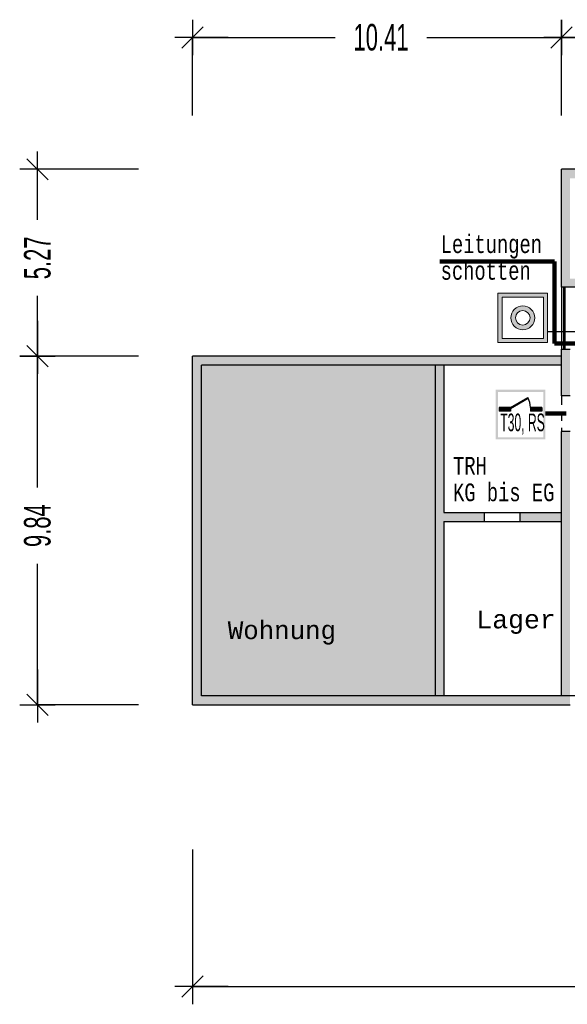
# Model space of a CAD drawing. Header units: metres. Extents: x -5 to 164, y -5 to 104.
# Tile 7 of 25: x 34 to 50, y 58 to 85. Entities that reach past the tile are written whole.
import ezdxf

# ---------------------------------------------------------------- set-up
doc = ezdxf.new("R2010")
doc.units = ezdxf.units.M
doc.header["$PDMODE"] = 65
for name, pattern in [('AUSGEZOGEN', [0]), ('LINIE_2', [0.45, 0.25, -0.2]), ('LINIE_9', [0.0003, 0, -0.0003])]:
    doc.linetypes.add(name, pattern=pattern)
for name, color, linetype, lineweight in [('XR$1$003STTXT_BAUTEILBESCHRIFTUNG', 7, 'Continuous', 13), ('XR$1$003UZ013_BETON_STAHLBETON', 8, 'Continuous', 13), ('XR$1$003WN111_ALLGEMEIN', 7, 'Continuous', 13), ('XR$1$004FEGLA_GLAS', 4, 'Continuous', 13), ('XR$1$004TT111_ALLGEMEIN', 7, 'Continuous', 13), ('XR$1$005BMENT_ENTWURF', 8, 'Continuous', 13), ('XR$1$STANDARD', 7, 'Continuous', 25), ('XR$2$STANDARD', 7, 'Continuous', 25), ('XR$2$VERBAU-OBERSTER-RIEGEL', 7, 'Continuous', 13)]:
    doc.layers.add(name, color=color, linetype=linetype, lineweight=lineweight)
doc.styles.add('ARIAL', font='ARIAL.TTF')
doc.styles.add('LUCIDACONSOLE', font='LUCON.TTF')
doc.dimstyles.new('_DIMSTYLE_2', dxfattribs={"dimtxt": 0.75, "dimasz": 1, "dimexe": 0, "dimexo": 0, "dimgap": 0.375, "dimtad": 0, "dimrnd": 0.01, "dimzin": 4, "dimdsep": 46, "dimtxsty": 'Standard', "dimblk1": 'ALL_ML_STRICH', "dimblk2": 'ALL_ML_STRICH', "dimsah": 1, "dimcen": 0, "dimadec": 0, "dimazin": 0, "dimtfac": 1, "dimtdec": 0, "dimtix": 1, "dimtmove": 2, "dimatfit": 3, "dimfxl": 1, "dimtzin": 0, "dimlwd": 0, "dimlwe": 25, "dimarcsym": 0})
doc.dimstyles.new('_DIMSTYLE_3', dxfattribs={"dimtxt": 0.75, "dimasz": 1, "dimexe": 0, "dimexo": 0, "dimgap": 0.375, "dimtad": 0, "dimrnd": 0.01, "dimzin": 4, "dimdsep": 46, "dimtxsty": 'Standard', "dimblk1": 'ALL_ML_STRICH', "dimblk2": 'ALL_ML_STRICH', "dimsah": 1, "dimcen": 0, "dimadec": 0, "dimazin": 0, "dimtfac": 1, "dimtdec": 0, "dimtix": 1, "dimtmove": 2, "dimatfit": 3, "dimfxl": 1, "dimtzin": 0, "dimlwd": 0, "dimlwe": 25, "dimarcsym": 0})

# ---------------------------------------------------------------- blocks, each defined once
blk = doc.blocks.new('ALL_ML_STRICH')
at = {"color": 0, "linetype": 'ByBlock', "lineweight": -2}
for p, q in [((-0.3, -0.3), (0.3, 0.3)), ((0, -0.5), (0, 0.5)), ((-1, 0), (0.5, 0))]:
    blk.add_line(p, q, dxfattribs=at)
blk = doc.blocks.new('*D4')
at = {"layer": 'DEFPOINTS', "color": 0, "linetype": 'AUSGEZOGEN', "lineweight": 25}
for p in [(39.323, 75.931), (34.945, 66.086), (39.323, 66.086)]:
    blk.add_point(p, dxfattribs=at)
at = {"layer": 'XR$2$STANDARD', "color": 0, "linetype": 'AUSGEZOGEN', "lineweight": -2}
for p, q in [((37.796, 75.931), (34.945, 75.931)), ((34.945, 72.221), (34.945, 75.931)), ((34.945, 66.086), (34.945, 70.071)), ((37.796, 66.086), (34.945, 66.086))]:
    blk.add_line(p, q, dxfattribs=at)
at = {"layer": 'XR$2$STANDARD', "color": 0, "linetype": 'AUSGEZOGEN', "lineweight": 25}
for p, rotation in [((34.945, 75.931), 90), ((34.945, 66.086), -90.00000000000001)]:
    blk.add_blockref('ALL_ML_STRICH', p, dxfattribs=dict(at, rotation=rotation))
at = {"layer": 'XR$2$STANDARD', "color": 0, "linetype": 'AUSGEZOGEN', "lineweight": 25, "insert": (34.945, 71.146), "char_height": 0.75, "width": 1.86375, "attachment_point": 5, "rotation": 90}
blk.add_mtext('\\W0.62;\\A1;{9.84\\H0.495000;\\S^ ;}', dxfattribs=at)
blk = doc.blocks.new('*D5')
at = {"layer": 'DEFPOINTS', "color": 0, "linetype": 'AUSGEZOGEN', "lineweight": 25}
for p in [(49.733, 81.206), (34.945, 75.931), (39.323, 75.931)]:
    blk.add_point(p, dxfattribs=at)
at = {"layer": 'XR$2$STANDARD', "color": 0, "linetype": 'AUSGEZOGEN', "lineweight": -2}
for p, q in [((37.796, 81.206), (34.945, 81.206)), ((34.945, 79.781), (34.945, 81.206)), ((34.945, 75.931), (34.945, 77.631)), ((37.796, 75.931), (34.945, 75.931))]:
    blk.add_line(p, q, dxfattribs=at)
at = {"layer": 'XR$2$STANDARD', "color": 0, "linetype": 'AUSGEZOGEN', "lineweight": 25}
for p, rotation in [((34.945, 81.206), 90), ((34.945, 75.931), -90.00000000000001)]:
    blk.add_blockref('ALL_ML_STRICH', p, dxfattribs=dict(at, rotation=rotation))
at = {"layer": 'XR$2$STANDARD', "color": 0, "linetype": 'AUSGEZOGEN', "lineweight": 25, "insert": (34.945, 78.706), "char_height": 0.75, "width": 1.86375, "attachment_point": 5, "rotation": 90}
blk.add_mtext('\\W0.62;\\A1;{5.27\\H0.495000;\\S^ ;}', dxfattribs=at)
blk = doc.blocks.new('*D6')
at = {"layer": 'DEFPOINTS', "color": 0, "linetype": 'AUSGEZOGEN', "lineweight": 25}
for p in [(39.323, 84.93), (49.733, 81.206), (39.323, 75.931)]:
    blk.add_point(p, dxfattribs=at)
at = {"layer": 'XR$2$STANDARD', "color": 0, "linetype": 'AUSGEZOGEN', "lineweight": -2}
for p, q in [((39.323, 82.721), (39.323, 84.93)), ((39.323, 84.93), (43.341, 84.93)), ((45.935, 84.93), (49.733, 84.93)), ((49.733, 82.721), (49.733, 84.93))]:
    blk.add_line(p, q, dxfattribs=at)
at = {"layer": 'XR$2$STANDARD', "color": 0, "linetype": 'AUSGEZOGEN', "lineweight": 25, "rotation": 180}
blk.add_blockref('ALL_ML_STRICH', (39.323, 84.93), dxfattribs=at)
at = {"layer": 'XR$2$STANDARD', "color": 0, "linetype": 'AUSGEZOGEN', "lineweight": 25}
blk.add_blockref('ALL_ML_STRICH', (49.733, 84.93), dxfattribs=at)
at = {"layer": 'XR$2$STANDARD', "color": 0, "linetype": 'AUSGEZOGEN', "lineweight": 25, "insert": (44.638, 84.93), "char_height": 0.75, "width": 2.32969, "attachment_point": 5}
blk.add_mtext('\\W0.62;\\A1;{10.41\\H0.495000;\\S^ ;}', dxfattribs=at)
blk = doc.blocks.new('*D7')
at = {"layer": 'DEFPOINTS', "color": 0, "linetype": 'AUSGEZOGEN', "lineweight": 25}
for p in [(49.733, 84.93), (49.733, 81.206), (64.908, 81.206)]:
    blk.add_point(p, dxfattribs=at)
at = {"layer": 'XR$2$STANDARD', "color": 0, "linetype": 'AUSGEZOGEN', "lineweight": -2}
for p, q in [((49.733, 82.721), (49.733, 84.93)), ((49.733, 84.93), (56.133, 84.93)), ((58.727, 84.93), (64.908, 84.93)), ((64.908, 82.721), (64.908, 84.93))]:
    blk.add_line(p, q, dxfattribs=at)
at = {"layer": 'XR$2$STANDARD', "color": 0, "linetype": 'AUSGEZOGEN', "lineweight": 25, "rotation": 180}
blk.add_blockref('ALL_ML_STRICH', (49.733, 84.93), dxfattribs=at)
at = {"layer": 'XR$2$STANDARD', "color": 0, "linetype": 'AUSGEZOGEN', "lineweight": 25}
blk.add_blockref('ALL_ML_STRICH', (64.908, 84.93), dxfattribs=at)
at = {"layer": 'XR$2$STANDARD', "color": 0, "linetype": 'AUSGEZOGEN', "lineweight": 25, "insert": (57.43, 84.93), "char_height": 0.75, "width": 2.32969, "attachment_point": 5}
blk.add_mtext('\\W0.62;\\A1;{15.17\\H0.495000;\\S^ ;}', dxfattribs=at)
blk = doc.blocks.new('*D10')
at = {"layer": 'DEFPOINTS', "color": 0, "linetype": 'AUSGEZOGEN', "lineweight": 25}
for p in [(39.323, 66.086), (100.038, 66.086), (39.323, 58.131)]:
    blk.add_point(p, dxfattribs=at)
at = {"layer": 'XR$2$STANDARD', "color": 0, "linetype": 'AUSGEZOGEN', "lineweight": -2}
for p, q in [((39.323, 62.004), (39.323, 58.131)), ((100.038, 62.004), (100.038, 58.131)), ((39.323, 58.131), (68.493, 58.131)), ((71.087, 58.131), (100.038, 58.131))]:
    blk.add_line(p, q, dxfattribs=at)
at = {"layer": 'XR$2$STANDARD', "color": 0, "linetype": 'AUSGEZOGEN', "lineweight": 25, "rotation": 180}
blk.add_blockref('ALL_ML_STRICH', (39.323, 58.131), dxfattribs=at)
at = {"layer": 'XR$2$STANDARD', "color": 0, "linetype": 'AUSGEZOGEN', "lineweight": 25}
blk.add_blockref('ALL_ML_STRICH', (100.038, 58.131), dxfattribs=at)
at = {"layer": 'XR$2$STANDARD', "color": 0, "linetype": 'AUSGEZOGEN', "lineweight": 25, "insert": (69.79, 58.131), "char_height": 0.75, "width": 2.32969, "attachment_point": 5}
blk.add_mtext('\\W0.62;\\A1;{60.71\\H0.495000;\\S^ ;}', dxfattribs=at)

msp = doc.modelspace()

# ---------------------------------------------------------------- hatches: boundary and pattern name
at = {"layer": 'XR$1$004TT111_ALLGEMEIN', "linetype": 'AUSGEZOGEN', "lineweight": 25}
for points in [[(49.973, 80.956), (49.973, 78.121), (51.003, 78.121), (51.003, 77.881), (49.733, 77.881), (49.733, 81.206), (64.908, 81.206), (64.908, 77.881), (63.768, 77.881), (63.768, 78.121), (64.658, 78.121), (64.658, 80.956), (62.858, 80.956), (62.858, 78.121), (63.068, 78.121), (63.068, 77.881), (62.518, 77.881), (62.518, 78.121), (62.743, 78.121), (62.743, 80.956), (57.349, 80.956), (57.349, 78.121), (61.818, 78.121), (61.818, 77.881), (52.183, 77.881), (52.183, 78.121), (57.234, 78.121), (57.234, 80.956)], [(49.733, 75.931), (49.733, 75.681), (39.573, 75.681), (39.573, 66.336), (49.733, 66.336), (49.733, 73.799), (49.973, 73.799), (49.973, 72.726), (49.973, 66.086), (39.323, 66.086), (39.323, 75.931)], [(49.973, 76.131), (49.973, 74.809), (49.733, 74.809), (49.733, 75.681), (49.733, 76.131)]]:
    msp.add_hatch(color=0, dxfattribs=at).paths.add_polyline_path(points, flags=16)
at = {"layer": 'XR$1$STANDARD', "linetype": 'LINIE_9', "lineweight": 140, "true_color": 0xa8ffff}
msp.add_hatch(color=131, dxfattribs=at).paths.add_polyline_path([(46.163, 75.681), (39.573, 75.681), (39.573, 66.336), (46.163, 66.336)])
at = {"layer": 'XR$1$STANDARD', "linetype": 'AUSGEZOGEN', "lineweight": 25}
for points in [[(46.413, 71.513), (46.413, 75.681), (46.163, 75.681), (46.163, 66.336), (46.413, 66.336), (46.413, 71.263), (47.549, 71.263), (47.549, 71.513)], [(48.559, 71.263), (49.733, 71.263), (49.733, 71.513), (48.559, 71.513)]]:
    msp.add_hatch(color=0, dxfattribs=at).paths.add_polyline_path(points)
at = {"layer": 'XR$2$STANDARD', "linetype": 'AUSGEZOGEN', "lineweight": 13}
h = msp.add_hatch(color=5, dxfattribs=at)
h.paths.add_polyline_path([(49.338, 77.713), (47.938, 77.713), (47.938, 76.313), (49.338, 76.313)])
h.paths.add_polyline_path([(49.218, 76.433), (48.058, 76.433), (48.058, 77.593), (49.218, 77.593)], flags=16)
h = msp.add_hatch(color=5, dxfattribs=at)
h.paths.add_polyline_path([(48.976, 77.013), (48.976, 77.019), (48.976, 77.025), (48.975, 77.031), (48.975, 77.037), (48.975, 77.043), (48.974, 77.049), (48.973, 77.055), (48.973, 77.06), (48.972, 77.066), (48.971, 77.072), (48.97, 77.078), (48.969, 77.084), (48.967, 77.089), (48.966, 77.095), (48.964, 77.101), (48.963, 77.106), (48.961, 77.112), (48.959, 77.118), (48.958, 77.123), (48.956, 77.129), (48.953, 77.134), (48.951, 77.14), (48.949, 77.145), (48.947, 77.151), (48.944, 77.156), (48.942, 77.161), (48.939, 77.167), (48.936, 77.172), (48.934, 77.177), (48.931, 77.182), (48.928, 77.187), (48.925, 77.192), (48.921, 77.197), (48.918, 77.202), (48.915, 77.207), (48.911, 77.212), (48.908, 77.217), (48.904, 77.221), (48.901, 77.226), (48.897, 77.231), (48.893, 77.235), (48.889, 77.239), (48.885, 77.244), (48.881, 77.248), (48.877, 77.252), (48.873, 77.256), (48.868, 77.261), (48.864, 77.265), (48.86, 77.268), (48.855, 77.272), (48.851, 77.276), (48.846, 77.28), (48.841, 77.283), (48.837, 77.287), (48.832, 77.29), (48.827, 77.294), (48.822, 77.297), (48.817, 77.3), (48.812, 77.303), (48.807, 77.306), (48.802, 77.309), (48.797, 77.312), (48.791, 77.314), (48.786, 77.317), (48.781, 77.32), (48.775, 77.322), (48.77, 77.324), (48.765, 77.327), (48.759, 77.329), (48.754, 77.331), (48.748, 77.333), (48.742, 77.335), (48.737, 77.337), (48.731, 77.338), (48.725, 77.34), (48.72, 77.341), (48.714, 77.343), (48.708, 77.344), (48.702, 77.345), (48.697, 77.346), (48.691, 77.347), (48.685, 77.348), (48.679, 77.349), (48.673, 77.349), (48.667, 77.35), (48.662, 77.351), (48.656, 77.351), (48.65, 77.351), (48.644, 77.351), (48.638, 77.351), (48.632, 77.351), (48.626, 77.351), (48.62, 77.351), (48.614, 77.351), (48.608, 77.35), (48.603, 77.349), (48.597, 77.349), (48.591, 77.348), (48.585, 77.347), (48.579, 77.346), (48.573, 77.345), (48.568, 77.344), (48.562, 77.343), (48.556, 77.341), (48.55, 77.34), (48.545, 77.338), (48.539, 77.337), (48.533, 77.335), (48.528, 77.333), (48.522, 77.331), (48.517, 77.329), (48.511, 77.327), (48.506, 77.324), (48.5, 77.322), (48.495, 77.32), (48.49, 77.317), (48.484, 77.314), (48.479, 77.312), (48.474, 77.309), (48.469, 77.306), (48.464, 77.303), (48.459, 77.3), (48.454, 77.297), (48.449, 77.294), (48.444, 77.29), (48.439, 77.287), (48.435, 77.283), (48.43, 77.28), (48.425, 77.276), (48.421, 77.272), (48.416, 77.268), (48.412, 77.265), (48.407, 77.261), (48.403, 77.256), (48.399, 77.252), (48.395, 77.248), (48.391, 77.244), (48.387, 77.239), (48.383, 77.235), (48.379, 77.231), (48.375, 77.226), (48.372, 77.221), (48.368, 77.217), (48.364, 77.212), (48.361, 77.207), (48.358, 77.202), (48.354, 77.197), (48.351, 77.192), (48.348, 77.187), (48.345, 77.182), (48.342, 77.177), (48.339, 77.172), (48.337, 77.167), (48.334, 77.161), (48.332, 77.156), (48.329, 77.151), (48.327, 77.145), (48.325, 77.14), (48.322, 77.134), (48.32, 77.129), (48.318, 77.123), (48.316, 77.118), (48.315, 77.112), (48.313, 77.106), (48.311, 77.101), (48.31, 77.095), (48.309, 77.089), (48.307, 77.084), (48.306, 77.078), (48.305, 77.072), (48.304, 77.066), (48.303, 77.06), (48.302, 77.055), (48.302, 77.049), (48.301, 77.043), (48.301, 77.037), (48.3, 77.031), (48.3, 77.025), (48.3, 77.019), (48.3, 77.013), (48.3, 77.007), (48.3, 77.002), (48.3, 76.996), (48.301, 76.99), (48.301, 76.984), (48.302, 76.978), (48.302, 76.972), (48.303, 76.966), (48.304, 76.96), (48.305, 76.955), (48.306, 76.949), (48.307, 76.943), (48.309, 76.937), (48.31, 76.932), (48.311, 76.926), (48.313, 76.92), (48.315, 76.914), (48.316, 76.909), (48.318, 76.903), (48.32, 76.898), (48.322, 76.892), (48.325, 76.887), (48.327, 76.881), (48.329, 76.876), (48.332, 76.87), (48.334, 76.865), (48.337, 76.86), (48.339, 76.855), (48.342, 76.849), (48.345, 76.844), (48.348, 76.839), (48.351, 76.834), (48.354, 76.829), (48.358, 76.824), (48.361, 76.819), (48.364, 76.815), (48.368, 76.81), (48.372, 76.805), (48.375, 76.801), (48.379, 76.796), (48.383, 76.792), (48.387, 76.787), (48.391, 76.783), (48.395, 76.779), (48.399, 76.774), (48.403, 76.77), (48.407, 76.766), (48.412, 76.762), (48.416, 76.758), (48.421, 76.754), (48.425, 76.751), (48.43, 76.747), (48.435, 76.743), (48.439, 76.74), (48.444, 76.736), (48.449, 76.733), (48.454, 76.73), (48.459, 76.727), (48.464, 76.724), (48.469, 76.721), (48.474, 76.718), (48.479, 76.715), (48.484, 76.712), (48.49, 76.709), (48.495, 76.707), (48.5, 76.705), (48.506, 76.702), (48.511, 76.7), (48.517, 76.698), (48.522, 76.696), (48.528, 76.694), (48.533, 76.692), (48.539, 76.69), (48.545, 76.688), (48.55, 76.687), (48.556, 76.685), (48.562, 76.684), (48.568, 76.683), (48.573, 76.681), (48.579, 76.68), (48.585, 76.679), (48.591, 76.679), (48.597, 76.678), (48.603, 76.677), (48.608, 76.677), (48.614, 76.676), (48.62, 76.676), (48.626, 76.675), (48.632, 76.675), (48.638, 76.675), (48.644, 76.675), (48.65, 76.675), (48.656, 76.676), (48.662, 76.676), (48.667, 76.677), (48.673, 76.677), (48.679, 76.678), (48.685, 76.679), (48.691, 76.679), (48.697, 76.68), (48.702, 76.681), (48.708, 76.683), (48.714, 76.684), (48.72, 76.685), (48.725, 76.687), (48.731, 76.688), (48.737, 76.69), (48.742, 76.692), (48.748, 76.694), (48.754, 76.696), (48.759, 76.698), (48.765, 76.7), (48.77, 76.702), (48.775, 76.705), (48.781, 76.707), (48.786, 76.709), (48.791, 76.712), (48.797, 76.715), (48.802, 76.718), (48.807, 76.721), (48.812, 76.724), (48.817, 76.727), (48.822, 76.73), (48.827, 76.733), (48.832, 76.736), (48.837, 76.74), (48.841, 76.743), (48.846, 76.747), (48.851, 76.751), (48.855, 76.754), (48.86, 76.758), (48.864, 76.762), (48.868, 76.766), (48.873, 76.77), (48.877, 76.774), (48.881, 76.779), (48.885, 76.783), (48.889, 76.787), (48.893, 76.792), (48.897, 76.796), (48.901, 76.801), (48.904, 76.805), (48.908, 76.81), (48.911, 76.815), (48.915, 76.819), (48.918, 76.824), (48.921, 76.829), (48.925, 76.834), (48.928, 76.839), (48.931, 76.844), (48.934, 76.849), (48.936, 76.855), (48.939, 76.86), (48.942, 76.865), (48.944, 76.87), (48.947, 76.876), (48.949, 76.881), (48.951, 76.887), (48.953, 76.892), (48.956, 76.898), (48.958, 76.903), (48.959, 76.909), (48.961, 76.914), (48.963, 76.92), (48.964, 76.926), (48.966, 76.932), (48.967, 76.937), (48.969, 76.943), (48.97, 76.949), (48.971, 76.955), (48.972, 76.96), (48.973, 76.966), (48.973, 76.972), (48.974, 76.978), (48.975, 76.984), (48.975, 76.99), (48.975, 76.996), (48.976, 77.002), (48.976, 77.007)])
h.paths.add_polyline_path([(48.843, 77.017), (48.843, 77.013), (48.843, 77.01), (48.842, 77.006), (48.842, 77.003), (48.842, 76.999), (48.842, 76.995), (48.841, 76.992), (48.841, 76.988), (48.841, 76.985), (48.84, 76.981), (48.839, 76.978), (48.839, 76.974), (48.838, 76.971), (48.837, 76.967), (48.836, 76.964), (48.836, 76.96), (48.835, 76.957), (48.834, 76.953), (48.833, 76.95), (48.831, 76.947), (48.83, 76.943), (48.829, 76.94), (48.828, 76.937), (48.826, 76.933), (48.825, 76.93), (48.823, 76.927), (48.822, 76.924), (48.82, 76.92), (48.819, 76.917), (48.817, 76.914), (48.815, 76.911), (48.813, 76.908), (48.811, 76.905), (48.81, 76.902), (48.808, 76.899), (48.806, 76.896), (48.803, 76.893), (48.801, 76.89), (48.799, 76.887), (48.797, 76.885), (48.795, 76.882), (48.792, 76.879), (48.79, 76.876), (48.788, 76.874), (48.785, 76.871), (48.783, 76.869), (48.78, 76.866), (48.777, 76.864), (48.775, 76.861), (48.772, 76.859), (48.769, 76.857), (48.767, 76.854), (48.764, 76.852), (48.761, 76.85), (48.758, 76.848), (48.755, 76.846), (48.752, 76.844), (48.749, 76.842), (48.746, 76.84), (48.743, 76.838), (48.74, 76.836), (48.737, 76.834), (48.734, 76.833), (48.731, 76.831), (48.728, 76.829), (48.724, 76.828), (48.721, 76.826), (48.718, 76.825), (48.715, 76.824), (48.711, 76.822), (48.708, 76.821), (48.705, 76.82), (48.701, 76.819), (48.698, 76.818), (48.694, 76.817), (48.691, 76.816), (48.687, 76.815), (48.684, 76.814), (48.68, 76.813), (48.677, 76.812), (48.673, 76.812), (48.67, 76.811), (48.666, 76.811), (48.663, 76.81), (48.659, 76.81), (48.656, 76.809), (48.652, 76.809), (48.649, 76.809), (48.645, 76.809), (48.641, 76.809), (48.638, 76.809), (48.634, 76.809), (48.631, 76.809), (48.627, 76.809), (48.624, 76.809), (48.62, 76.809), (48.617, 76.81), (48.613, 76.81), (48.609, 76.811), (48.606, 76.811), (48.602, 76.812), (48.599, 76.812), (48.595, 76.813), (48.592, 76.814), (48.588, 76.815), (48.585, 76.816), (48.582, 76.817), (48.578, 76.818), (48.575, 76.819), (48.571, 76.82), (48.568, 76.821), (48.565, 76.822), (48.561, 76.824), (48.558, 76.825), (48.555, 76.826), (48.551, 76.828), (48.548, 76.829), (48.545, 76.831), (48.542, 76.833), (48.539, 76.834), (48.536, 76.836), (48.533, 76.838), (48.529, 76.84), (48.526, 76.842), (48.524, 76.844), (48.521, 76.846), (48.518, 76.848), (48.515, 76.85), (48.512, 76.852), (48.509, 76.854), (48.506, 76.857), (48.504, 76.859), (48.501, 76.861), (48.498, 76.864), (48.496, 76.866), (48.493, 76.869), (48.491, 76.871), (48.488, 76.874), (48.486, 76.876), (48.483, 76.879), (48.481, 76.882), (48.479, 76.885), (48.477, 76.887), (48.475, 76.89), (48.472, 76.893), (48.47, 76.896), (48.468, 76.899), (48.466, 76.902), (48.464, 76.905), (48.463, 76.908), (48.461, 76.911), (48.459, 76.914), (48.457, 76.917), (48.456, 76.92), (48.454, 76.924), (48.452, 76.927), (48.451, 76.93), (48.45, 76.933), (48.448, 76.937), (48.447, 76.94), (48.446, 76.943), (48.444, 76.947), (48.443, 76.95), (48.442, 76.953), (48.441, 76.957), (48.44, 76.96), (48.439, 76.964), (48.439, 76.967), (48.438, 76.971), (48.437, 76.974), (48.436, 76.978), (48.436, 76.981), (48.435, 76.985), (48.435, 76.988), (48.434, 76.992), (48.434, 76.995), (48.434, 76.999), (48.434, 77.003), (48.433, 77.006), (48.433, 77.01), (48.433, 77.013), (48.433, 77.017), (48.433, 77.02), (48.434, 77.024), (48.434, 77.028), (48.434, 77.031), (48.434, 77.035), (48.435, 77.038), (48.435, 77.042), (48.436, 77.045), (48.436, 77.049), (48.437, 77.052), (48.438, 77.056), (48.439, 77.059), (48.439, 77.063), (48.44, 77.066), (48.441, 77.07), (48.442, 77.073), (48.443, 77.077), (48.444, 77.08), (48.446, 77.083), (48.447, 77.087), (48.448, 77.09), (48.45, 77.093), (48.451, 77.097), (48.452, 77.1), (48.454, 77.103), (48.456, 77.106), (48.457, 77.109), (48.459, 77.113), (48.461, 77.116), (48.463, 77.119), (48.464, 77.122), (48.466, 77.125), (48.468, 77.128), (48.47, 77.131), (48.472, 77.134), (48.475, 77.136), (48.477, 77.139), (48.479, 77.142), (48.481, 77.145), (48.483, 77.148), (48.486, 77.15), (48.488, 77.153), (48.491, 77.155), (48.493, 77.158), (48.496, 77.161), (48.498, 77.163), (48.501, 77.165), (48.504, 77.168), (48.506, 77.17), (48.509, 77.172), (48.512, 77.175), (48.515, 77.177), (48.518, 77.179), (48.521, 77.181), (48.524, 77.183), (48.526, 77.185), (48.529, 77.187), (48.533, 77.189), (48.536, 77.191), (48.539, 77.192), (48.542, 77.194), (48.545, 77.196), (48.548, 77.197), (48.551, 77.199), (48.555, 77.2), (48.558, 77.202), (48.561, 77.203), (48.565, 77.204), (48.568, 77.206), (48.571, 77.207), (48.575, 77.208), (48.578, 77.209), (48.582, 77.21), (48.585, 77.211), (48.588, 77.212), (48.592, 77.213), (48.595, 77.213), (48.599, 77.214), (48.602, 77.215), (48.606, 77.215), (48.609, 77.216), (48.613, 77.216), (48.617, 77.217), (48.62, 77.217), (48.624, 77.217), (48.627, 77.218), (48.631, 77.218), (48.634, 77.218), (48.638, 77.218), (48.641, 77.218), (48.645, 77.218), (48.649, 77.218), (48.652, 77.217), (48.656, 77.217), (48.659, 77.217), (48.663, 77.216), (48.666, 77.216), (48.67, 77.215), (48.673, 77.215), (48.677, 77.214), (48.68, 77.213), (48.684, 77.213), (48.687, 77.212), (48.691, 77.211), (48.694, 77.21), (48.698, 77.209), (48.701, 77.208), (48.705, 77.207), (48.708, 77.206), (48.711, 77.204), (48.715, 77.203), (48.718, 77.202), (48.721, 77.2), (48.724, 77.199), (48.728, 77.197), (48.731, 77.196), (48.734, 77.194), (48.737, 77.192), (48.74, 77.191), (48.743, 77.189), (48.746, 77.187), (48.749, 77.185), (48.752, 77.183), (48.755, 77.181), (48.758, 77.179), (48.761, 77.177), (48.764, 77.175), (48.767, 77.172), (48.769, 77.17), (48.772, 77.168), (48.775, 77.165), (48.777, 77.163), (48.78, 77.161), (48.783, 77.158), (48.785, 77.155), (48.788, 77.153), (48.79, 77.15), (48.792, 77.148), (48.795, 77.145), (48.797, 77.142), (48.799, 77.139), (48.801, 77.136), (48.803, 77.134), (48.806, 77.131), (48.808, 77.128), (48.81, 77.125), (48.811, 77.122), (48.813, 77.119), (48.815, 77.116), (48.817, 77.113), (48.819, 77.109), (48.82, 77.106), (48.822, 77.103), (48.823, 77.1), (48.825, 77.097), (48.826, 77.093), (48.828, 77.09), (48.829, 77.087), (48.83, 77.083), (48.831, 77.08), (48.833, 77.077), (48.834, 77.073), (48.835, 77.07), (48.836, 77.066), (48.836, 77.063), (48.837, 77.059), (48.838, 77.056), (48.839, 77.052), (48.839, 77.049), (48.84, 77.045), (48.841, 77.042), (48.841, 77.038), (48.841, 77.035), (48.842, 77.031), (48.842, 77.028), (48.842, 77.024), (48.842, 77.02)], flags=16)
at = {"layer": 'XR$2$STANDARD', "linetype": 'LINIE_9', "lineweight": 140}
h = msp.add_hatch(color=1, dxfattribs=at)
h.paths.add_polyline_path([(49.274, 74.982), (47.874, 74.982), (47.874, 73.582), (49.274, 73.582)])
h.paths.add_polyline_path([(47.934, 74.922), (49.214, 74.922), (49.214, 73.642), (47.934, 73.642)], flags=16)
at = {"layer": 'XR$2$STANDARD', "linetype": 'AUSGEZOGEN', "lineweight": 140}
for points in [[(48.294, 74.482), (48.294, 74.457), (48.79, 74.743), (48.779, 74.762)], [(48.294, 74.382), (48.294, 74.482), (47.974, 74.482), (47.974, 74.382)], [(49.174, 74.382), (49.174, 74.482), (48.854, 74.482), (48.854, 74.382)]]:
    msp.add_hatch(color=0, dxfattribs=at).paths.add_polyline_path(points)

# ---------------------------------------------------------------- linework, layer by layer
at = {"layer": 'XR$1$003STTXT_BAUTEILBESCHRIFTUNG', "color": 1, "linetype": 'AUSGEZOGEN', "lineweight": 25}
msp.add_line((49.733, 77.881), (49.733, 76.131), dxfattribs=at)
at = {"layer": 'XR$1$003UZ013_BETON_STAHLBETON', "color": 0, "linetype": 'AUSGEZOGEN', "lineweight": 25}
for p, q in [((49.783, 77.881), (49.783, 76.131)), ((49.833, 76.131), (49.833, 77.881))]:
    msp.add_line(p, q, dxfattribs=at)
at = {"layer": 'XR$1$003WN111_ALLGEMEIN', "color": 2, "linetype": 'AUSGEZOGEN', "lineweight": 25}
for p, q in [((64.908, 81.206), (49.733, 81.206)), ((49.733, 77.881), (49.733, 81.206)), ((51.003, 77.881), (49.733, 77.881)), ((49.733, 75.931), (39.323, 75.931)), ((39.323, 66.086), (39.323, 75.931)), ((49.733, 76.131), (49.973, 76.131)), ((49.733, 75.681), (49.733, 76.131)), ((39.573, 66.336), (39.573, 75.681)), ((49.733, 75.681), (39.573, 75.681)), ((49.733, 74.809), (49.733, 75.681)), ((49.973, 74.809), (49.733, 74.809)), ((49.733, 66.336), (49.733, 73.799)), ((49.973, 73.799), (49.733, 73.799)), ((49.733, 66.336), (39.573, 66.336)), ((52.213, 66.336), (49.733, 66.336)), ((39.323, 66.086), (49.973, 66.086)), ((40.258, 66.086), (40.508, 66.086))]:
    msp.add_line(p, q, dxfattribs=at)
at = {"layer": 'XR$1$005BMENT_ENTWURF', "color": 254, "linetype": 'LINIE_2', "lineweight": 25, "true_color": 0xf0f0b4}
msp.add_line((49.733, 74.809), (49.733, 73.799), dxfattribs=at)
at = {"layer": 'XR$1$STANDARD', "color": 0, "linetype": 'AUSGEZOGEN', "lineweight": 25}
for p, q in [((49.338, 76.628), (50.162, 76.628)), ((46.163, 75.681), (46.163, 66.336)), ((46.413, 75.681), (46.413, 71.513)), ((46.413, 71.513), (49.733, 71.513)), ((47.549, 71.513), (47.549, 71.263)), ((48.559, 71.513), (48.559, 71.263)), ((46.413, 71.263), (49.733, 71.263)), ((46.413, 71.263), (46.413, 66.336))]:
    msp.add_line(p, q, dxfattribs=at)
at = {"layer": 'XR$1$STANDARD', "color": 1, "linetype": 'AUSGEZOGEN', "lineweight": 140}
msp.add_line((49.276, 74.316), (49.863, 74.316), dxfattribs=at)
at = {"layer": 'XR$2$STANDARD', "color": 1, "linetype": 'AUSGEZOGEN', "lineweight": 140}
for p, q in [((46.299, 78.606), (49.528, 78.606)), ((49.528, 78.606), (49.528, 76.29)), ((49.528, 76.29), (50.532, 76.29))]:
    msp.add_line(p, q, dxfattribs=at)
at = {"layer": 'XR$2$STANDARD', "color": 3, "linetype": 'AUSGEZOGEN', "lineweight": 13}
for p, q in [((49.338, 77.713), (47.938, 77.713)), ((47.938, 77.713), (47.938, 76.313)), ((49.338, 76.313), (49.338, 77.713)), ((47.938, 76.313), (49.338, 76.313))]:
    msp.add_line(p, q, dxfattribs=at)
at = {"layer": 'XR$2$STANDARD', "color": 1, "linetype": 'AUSGEZOGEN', "lineweight": 13}
for p, q in [((49.218, 77.593), (48.058, 77.593)), ((48.058, 77.593), (48.058, 76.433)), ((49.218, 76.433), (49.218, 77.593)), ((48.058, 76.433), (49.218, 76.433))]:
    msp.add_line(p, q, dxfattribs=at)
at = {"layer": 'XR$2$STANDARD', "color": 1, "linetype": 'AUSGEZOGEN', "lineweight": 25}
for p, q in [((48.294, 74.482), (48.779, 74.762)), ((48.294, 74.457), (48.79, 74.743)), ((47.974, 74.482), (47.974, 74.382)), ((48.294, 74.482), (47.974, 74.482)), ((48.294, 74.382), (47.974, 74.382)), ((48.294, 74.482), (48.294, 74.382)), ((48.854, 74.482), (48.854, 74.382)), ((49.174, 74.482), (48.854, 74.482)), ((49.174, 74.382), (48.854, 74.382)), ((49.174, 74.482), (49.174, 74.382))]:
    msp.add_line(p, q, dxfattribs=at)
at = {"layer": 'XR$2$STANDARD', "color": 5, "linetype": 'AUSGEZOGEN', "lineweight": 13}
for radius in [0.338, 0.205]:
    msp.add_circle((48.638, 77.013), radius, dxfattribs=at)
at = {"layer": 'XR$2$STANDARD', "color": 1, "linetype": 'AUSGEZOGEN', "lineweight": 25}
msp.add_arc((48.294, 74.482), 0.56, 0, 30, dxfattribs=at)
at = {"layer": 'XR$2$VERBAU-OBERSTER-RIEGEL', "color": 1, "linetype": 'AUSGEZOGEN', "lineweight": 25}
msp.add_line((48.437, 74.016), (48.437, 74.016), dxfattribs=at)

# ---------------------------------------------------------------- texts
at = {"layer": 'XR$1$004FEGLA_GLAS', "color": 0, "linetype": 'AUSGEZOGEN', "lineweight": 25, "insert": (46.67, 73.088), "char_height": 0.5, "width": 3.46016, "attachment_point": 1, "line_spacing_factor": 0.903614, "style": 'LUCIDACONSOLE'}
msp.add_mtext('{\\fLucida Console|i0|b0;\\H0.500000;\\W0.750000;\\C7;TRH}\\P{\\fLucida Console|i0|b0;\\H0.500000;\\W0.750000;\\C7;KG bis EG}\\P', dxfattribs=at)
at = {"layer": 'XR$1$004FEGLA_GLAS', "color": 0, "linetype": 'AUSGEZOGEN', "lineweight": 25, "char_height": 0.5, "attachment_point": 7, "style": 'LUCIDACONSOLE'}
for s, insert, width in [('\\W1.06;Lager', (47.325, 68.088), 2.68282), ('\\W1.03;Wohnung', (40.315, 67.785), 3.63961)]:
    msp.add_mtext(s, dxfattribs=dict(at, insert=insert, width=width))
at = {"layer": 'XR$2$STANDARD', "color": 1, "linetype": 'AUSGEZOGEN', "lineweight": 140, "insert": (46.321, 79.342), "char_height": 0.5, "width": 3.45791, "attachment_point": 1, "line_spacing_factor": 0.903614, "style": 'LUCIDACONSOLE'}
msp.add_mtext('{\\fLucida Console|i0|b0;\\H0.500000;\\W0.750000;\\C1;Leitungen}\\P{\\fLucida Console|i0|b0;\\H0.500000;\\W0.750000;\\C1;schotten}\\P', dxfattribs=at)
at = {"layer": 'XR$2$STANDARD', "color": 0, "linetype": 'AUSGEZOGEN', "lineweight": 25, "insert": (48.003, 73.718), "char_height": 0.5, "width": 1.35486, "attachment_point": 7, "style": 'ARIAL'}
msp.add_mtext('\\W0.49;T30,\\~RS', dxfattribs=at)

# ---------------------------------------------------------------- dimensions: what is measured, and where the dimension line sits
at = {"layer": 'XR$2$STANDARD', "color": 0, "linetype": 'AUSGEZOGEN', "lineweight": 25}
for base, p1, p2, picture, middle in [((49.733, 84.93), (39.323, 82.721), (49.733, 82.721), '*D6', (44.638, 84.93)), ((64.908302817, 84.930308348), (49.733302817, 82.720795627), (64.908302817, 82.720795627), '*D7', (57.430177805, 84.930308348)), ((100.038302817, 58.131057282), (39.323302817, 62.003644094), (100.038302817, 62.003644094), '*D10', (69.790177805, 58.131057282))]:
    dim = msp.add_linear_dim(base=base, p1=p1, p2=p2, dimstyle='_DIMSTYLE_3', override={"dimpost": '<>', "dimclrd": 0, "dimclre": 0, "dimclrt": 0, "dimlwd": 0, "dimlwe": 25}, dxfattribs=at)
    dim.commit()
    dim.dimension.update_dxf_attribs({"geometry": picture, "text_midpoint": middle})
for base, p1, p2, dimstyle, picture, middle in [((34.94487709, 81.206340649), (37.795861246, 75.931340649), (37.795861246, 81.206340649), '_DIMSTYLE_3', '*D5', (34.94487709, 78.70634064)), ((34.94487709, 75.931340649), (37.795861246, 66.086340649), (37.795861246, 75.931340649), '_DIMSTYLE_2', '*D4', (34.94487709, 71.14634064))]:
    dim = msp.add_linear_dim(base=base, p1=p1, p2=p2, angle=90, dimstyle=dimstyle, override={"dimpost": '<>', "dimclrd": 0, "dimclre": 0, "dimclrt": 0, "dimlwd": 0, "dimlwe": 25}, dxfattribs=at)
    dim.commit()
    dim.dimension.update_dxf_attribs({"geometry": picture, "text_midpoint": middle})

doc.saveas('drawing.dxf')
